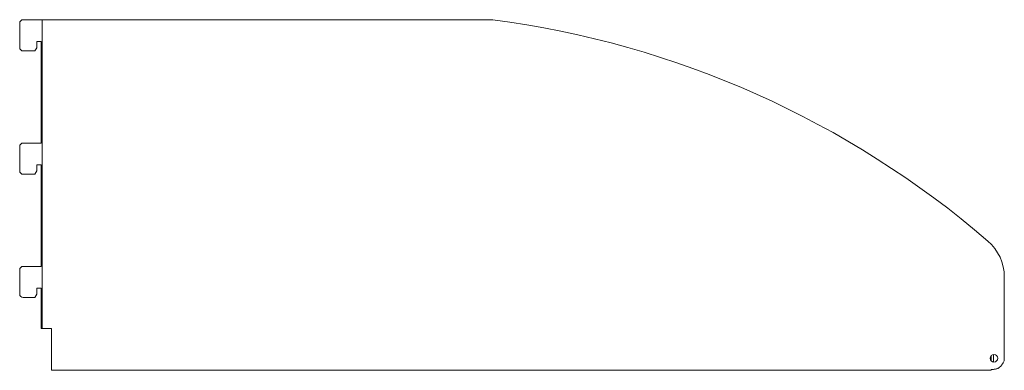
# Model space of a CAD drawing. Header units: millimetres. Extents: x -119 to 401, y -122 to 63.
import ezdxf

# ---------------------------------------------------------------- set-up
doc = ezdxf.new("R2010")
doc.units = ezdxf.units.MM

msp = doc.modelspace()

# ---------------------------------------------------------------- linework, layer by layer
at = {"color": 0, "linetype": 'Continuous', "lineweight": 0}
for p, q in [((-116.99, 62.79), (-107.38, 62.79)), ((-107.38, 62.79), (-106.88, 62.79)), ((-106.88, -100.21), (-106.88, 62.79)), ((-104.88, 62.79), (-106.88, 62.79)), ((-104.88, 62.79), (130.94, 62.79)), ((-118.79, 60.99), (-118.79, 48.09)), ((-110.79, 46.29), (-109.79, 48.01)), ((-109.79, 48.01), (-109.79, 51.31)), ((-109.79, 51.31), (-107.49, 51.31)), ((-107.49, 51.31), (-107.49, -2.31)), ((-116.99, 46.29), (-110.79, 46.29)), ((-118.79, -4.11), (-118.79, -17.01)), ((-107.49, -2.31), (-116.99, -2.31)), ((-109.79, -17.08), (-109.79, -13.78)), ((-109.79, -13.78), (-107.49, -13.78)), ((-107.49, -13.78), (-107.49, -67.41)), ((-116.99, -18.81), (-110.79, -18.81)), ((-110.79, -18.81), (-109.79, -17.08)), ((-107.49, -67.41), (-116.99, -67.41)), ((-118.79, -69.21), (-118.79, -82.11)), ((400.94, -73), (400.94, -117.21)), ((-110.79, -83.91), (-109.79, -82.17)), ((-109.79, -82.17), (-109.79, -78.87)), ((-109.79, -78.87), (-107.49, -78.87)), ((-107.49, -78.87), (-107.49, -100.21)), ((-116.99, -83.91), (-110.79, -83.91)), ((-107.49, -100.21), (-107.38, -100.21)), ((-107.38, -100.21), (-106.88, -100.21)), ((-104.88, -100.21), (-106.88, -100.21)), ((-104.88, -100.21), (-102.06, -100.21)), ((-102.06, -100.21), (-102.06, -118.79)), ((395.19, -113.93), (395.19, -117.9)), ((-102.06, -118.79), (-102.06, -122.29)), ((393.94, -117.24), (393.94, -114.59)), ((-102.06, -122.29), (393.94, -122.29)), ((393.94, -122.29), (393.94, -121.83))]:
    msp.add_line(p, q, dxfattribs=at)
for centre, radius, start, end in [((-116.99, 60.99), 1.8, 90, 180), ((-116.99, 48.09), 1.8, 180, 270), ((-116.99, -4.11), 1.8, 90, 180), ((-116.99, -17.01), 1.8, 180, 270), ((-116.99, -69.21), 1.8, 90, 180), ((-116.99, -82.11), 1.8, 180, 270), ((394.51, -114.44), 7, 321.5034, 336.6323)]:
    msp.add_arc(centre, radius, start, end, dxfattribs=at)
at = {"color": 0, "linetype": 'Continuous', "lineweight": 0, "extrusion": (0, 0, -1)}
for centre, radius, start, end in [((-66.04, -432.98), 500, 97.4581, 130.7245), ((-375.94, -73), 25, 130.7245, 180), ((-395.44, -115.91), 2, 0, 180), ((-395.44, -115.91), 2, 180, 0)]:
    msp.add_arc(centre, radius, start, end, dxfattribs=at)
at = {"color": 0, "linetype": 'Continuous', "lineweight": 0}
msp.add_open_spline([(399.99, -118.79), (399.88, -118.99), (399.76, -119.17), (399.52, -119.53), (399.4, -119.7), (399.02, -120.16), (398.76, -120.44), (398.28, -120.83), (398.09, -120.96), (397.74, -121.16), (397.61, -121.23), (397.34, -121.36), (397.2, -121.41), (396.94, -121.51), (396.82, -121.54), (396.41, -121.66), (396.18, -121.7), (396, -121.73), (395.87, -121.75), (395.41, -121.8), (395.14, -121.81), (394.58, -121.83), (394.25, -121.83), (393.94, -121.83)], degree=3, knots=[-1.025694, -1.025694, -1.025694, -1.025694, -0.932174, -0.932174, -0.842254, -0.842254, -0.670105, -0.670105, -0.559313, -0.559313, -0.49043, -0.49043, -0.424054, -0.424054, -0.367822, -0.367822, -0.235251, -0.235251, -0.170176, -0.170176, -0.094507, -0.094507, 0, 0, 0, 0], dxfattribs=at)

doc.saveas('drawing.dxf')
